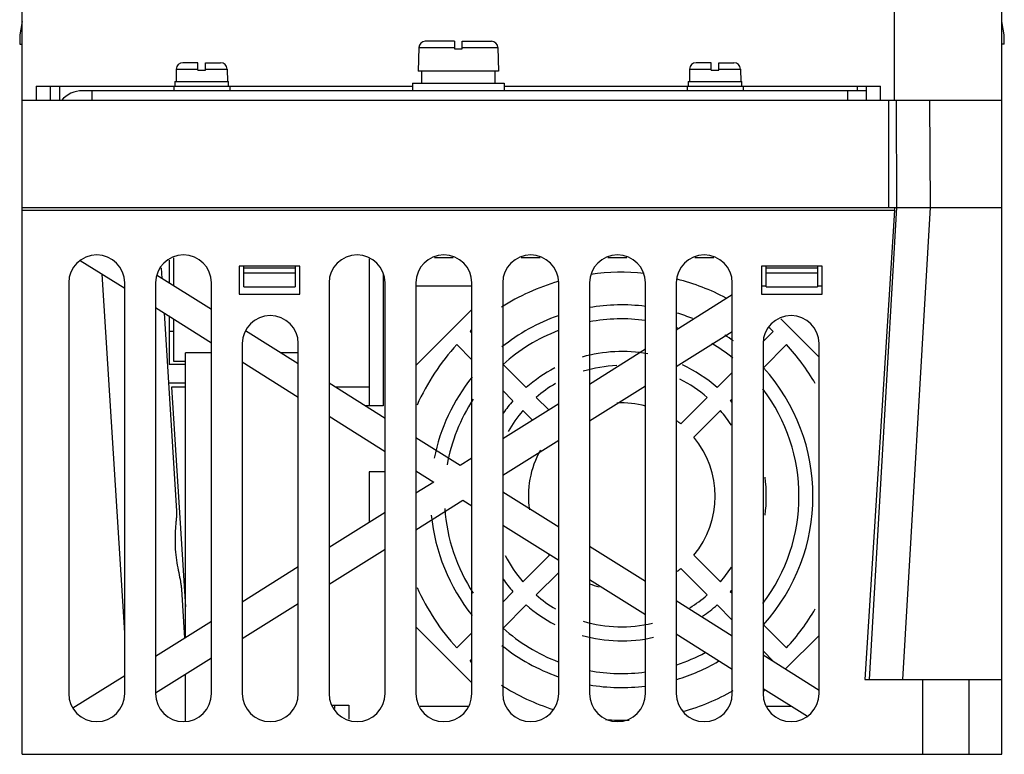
# Model space of a CAD drawing. Header units: millimetres. Extents: x 15 to 120, y 17 to 168.
# Tile 1 of 2: x 15 to 120, y 17 to 95. Entities that reach past the tile are written whole.
import ezdxf

# ---------------------------------------------------------------- set-up
doc = ezdxf.new("R2010")
doc.units = ezdxf.units.MM
doc.header["$LTSCALE"] = 12.108921
doc.layers.add('_1', color=7, linetype='CONTINUOUS')

msp = doc.modelspace()

# ---------------------------------------------------------------- linework, layer by layer
at = {"layer": '_1', "color": 7, "linetype": 'Continuous'}
for p, q in [((119.88, 16.64), (119.88, 162.84)), ((14.88, 16.64), (14.88, 156.67)), ((108.38, 86.74), (108.38, 141.74)), ((14.88, 95.16), (14.63, 93.74)), ((120.13, 93.74), (119.88, 95.16)), ((14.63, 93.74), (14.63, 92.74)), ((61.23, 93.04), (58.09, 93.04)), ((61.23, 93.04), (61.23, 92.24)), ((62.03, 92.24), (62.03, 93.04)), ((62.03, 93.04), (65.17, 93.04)), ((120.13, 92.74), (120.13, 93.74)), ((14.63, 92.74), (14.88, 92.74)), ((57.39, 92.35), (57.33, 89.84)), ((57.39, 92.35), (61.23, 92.35)), ((61.23, 92.24), (62.03, 92.24)), ((62.03, 92.35), (65.87, 92.35)), ((65.87, 92.35), (65.93, 89.84)), ((120.13, 92.74), (119.88, 92.74)), ((33.73, 90.74), (32.11, 90.74)), ((33.73, 89.94), (33.73, 90.74)), ((34.53, 89.94), (34.53, 90.74)), ((34.53, 90.74), (36.15, 90.74)), ((88.73, 90.74), (87.11, 90.74)), ((88.73, 89.94), (88.73, 90.74)), ((89.53, 90.74), (91.15, 90.74)), ((89.53, 89.94), (89.53, 90.74)), ((31.41, 90.05), (31.38, 88.74)), ((31.41, 90.05), (33.73, 90.05)), ((33.73, 89.94), (34.53, 89.94)), ((34.53, 90.05), (36.85, 90.05)), ((36.85, 90.05), (36.88, 88.74)), ((65.93, 89.84), (57.33, 89.84)), ((57.68, 89.84), (57.68, 88.54)), ((65.57, 88.54), (65.57, 89.84)), ((86.41, 90.05), (86.38, 88.74)), ((86.41, 90.05), (88.73, 90.05)), ((88.73, 89.94), (89.53, 89.94)), ((89.53, 90.05), (91.85, 90.05)), ((91.85, 90.05), (91.88, 88.74)), ((31.25, 88.74), (31.25, 88.24)), ((31.25, 88.74), (36.99, 88.74)), ((36.99, 88.24), (36.99, 88.74)), ((86.25, 88.74), (91.99, 88.74)), ((86.25, 88.74), (86.25, 88.24)), ((91.99, 88.24), (91.99, 88.74)), ((16.38, 88.24), (16.38, 86.74)), ((16.38, 88.24), (56.73, 88.24)), ((17.88, 88.24), (17.88, 86.74)), ((18.88, 88.24), (18.88, 86.74)), ((105.38, 87.74), (21.38, 87.74)), ((22.38, 86.74), (22.38, 87.74)), ((31.13, 88.24), (31.13, 87.74)), ((37.13, 88.24), (37.13, 87.74)), ((56.73, 88.54), (56.73, 87.74)), ((56.73, 88.54), (66.53, 88.54)), ((66.53, 88.54), (66.53, 87.74)), ((66.53, 88.24), (106.88, 88.24)), ((86.13, 88.24), (86.13, 87.74)), ((92.13, 88.24), (92.13, 87.74)), ((103.38, 86.74), (103.38, 87.74)), ((104.38, 88.24), (104.38, 87.74)), ((105.38, 86.74), (105.38, 88.24)), ((106.88, 86.74), (106.88, 88.24)), ((14.88, 86.74), (119.88, 86.74)), ((107.75, 75.24), (107.75, 86.74)), ((108.63, 75.24), (108.58, 86.74)), ((112.13, 86.74), (112.18, 75.24)), ((14.88, 75.24), (119.88, 75.24)), ((14.88, 74.94), (108.36, 74.94)), ((108.36, 74.94), (105.2, 24.64)), ((105.67, 24.64), (108.63, 75.24)), ((108.36, 74.94), (108.42, 75.24)), ((112.17, 75.24), (109.21, 24.64)), ((31.13, 66.82), (31.13, 69.82)), ((52.08, 69.71), (52.08, 53.99)), ((61.09, 69.84), (59.06, 69.84)), ((70.39, 69.84), (68.36, 69.84)), ((79.69, 69.84), (77.66, 69.84)), ((88.99, 69.84), (86.96, 69.84)), ((21.11, 69.56), (25.88, 66.57)), ((29.79, 68.75), (29.86, 67.62)), ((30.63, 69.59), (30.63, 67.14)), ((38.13, 68.94), (38.13, 65.94)), ((44.63, 68.94), (38.13, 68.94)), ((38.63, 66.74), (38.63, 68.94)), ((44.13, 68.74), (38.63, 68.74)), ((44.13, 68.94), (44.13, 66.74)), ((44.63, 65.94), (44.63, 68.94)), ((100.63, 68.94), (94.13, 68.94)), ((94.13, 68.94), (94.13, 65.94)), ((94.63, 66.74), (94.63, 68.94)), ((100.13, 68.74), (94.63, 68.74)), ((100.13, 68.94), (100.13, 66.74)), ((100.63, 65.94), (100.63, 68.94)), ((25.88, 29.67), (23.46, 68.09)), ((35.18, 64.29), (29.3, 67.97)), ((38.63, 68.24), (44.13, 68.24)), ((53.58, 68.11), (53.58, 53.99)), ((94.63, 68.24), (100.13, 68.24)), ((19.88, 67.14), (19.88, 23.14)), ((25.88, 23.14), (25.88, 67.14)), ((29.18, 67.14), (29.18, 23.14)), ((35.18, 23.14), (35.18, 67.14)), ((38.63, 66.74), (44.13, 66.74)), ((47.78, 67.14), (47.78, 23.14)), ((53.78, 23.14), (53.78, 67.14)), ((57.08, 67.14), (57.08, 23.14)), ((63.08, 66.79), (57.08, 66.79)), ((63.08, 23.14), (63.08, 67.14)), ((66.38, 67.14), (66.38, 23.14)), ((72.38, 23.14), (72.38, 67.14)), ((75.68, 67.14), (75.68, 23.14)), ((81.68, 23.14), (81.68, 67.14)), ((84.98, 67.14), (84.98, 23.14)), ((90.98, 23.14), (90.98, 67.14)), ((94.63, 66.79), (94.13, 66.79)), ((94.63, 66.74), (100.13, 66.74)), ((100.63, 66.79), (100.13, 66.79)), ((38.13, 65.94), (44.63, 65.94)), ((90.98, 65.86), (84.98, 62.09)), ((94.13, 65.94), (100.63, 65.94)), ((29.18, 64.51), (35.18, 60.74)), ((30.1, 63.93), (31.43, 42.7)), ((30.63, 63.6), (30.63, 58.44)), ((57.08, 58.3), (63.08, 64.3)), ((96.18, 63.3), (100.28, 59.2)), ((31.13, 58.74), (31.13, 63.28)), ((31.13, 61.94), (30.63, 61.94)), ((44.48, 58.46), (38.81, 62.01)), ((63.08, 61.75), (62.88, 61.95)), ((84.98, 58.19), (90.98, 61.95)), ((95.38, 61.95), (94.31, 60.89)), ((38.48, 60.64), (38.48, 23.14)), ((44.48, 23.14), (44.48, 60.64)), ((61.47, 60.54), (63.08, 58.92)), ((94.28, 60.64), (94.28, 23.14)), ((94.31, 58.06), (96.79, 60.54)), ((100.28, 23.14), (100.28, 60.64)), ((32.38, 29.13), (32.38, 59.64)), ((35.18, 59.64), (32.38, 59.64)), ((44.48, 59.64), (42.59, 59.64)), ((81.68, 60.03), (75.68, 56.27)), ((30.63, 58.44), (32.38, 58.44)), ((32.38, 58.74), (31.13, 58.74)), ((38.48, 58.68), (44.48, 54.92)), ((68.9, 55.93), (66.42, 58.41)), ((90.98, 57.55), (89.36, 55.93)), ((32.38, 56.42), (30.57, 56.42)), ((30.88, 55.99), (32.38, 32.44)), ((32.38, 55.99), (30.88, 55.99)), ((53.78, 52.63), (47.78, 56.39)), ((52.08, 55.99), (48.42, 55.99)), ((75.68, 52.36), (81.68, 56.12)), ((66.38, 55.62), (67.48, 54.52)), ((71.31, 53.53), (69.96, 54.87)), ((88.3, 54.87), (85.46, 52.03)), ((53.58, 53.99), (51.61, 53.99)), ((72.38, 54.2), (66.38, 50.44)), ((90.77, 54.52), (90.98, 54.72)), ((47.78, 52.85), (53.78, 49.09)), ((68.55, 53.46), (69.57, 52.44)), ((86.87, 50.62), (89.71, 53.46)), ((61.83, 47.58), (57.08, 50.56)), ((66.38, 46.53), (72.38, 50.29)), ((63.08, 48.37), (61.83, 47.58)), ((53.78, 46.89), (52.08, 46.89)), ((52.08, 46.89), (52.08, 41.47)), ((57.08, 47.02), (59, 45.81)), ((59, 45.81), (57.08, 44.61)), ((72.38, 40.97), (66.38, 44.73)), ((57.08, 40.7), (62.12, 43.86)), ((62.12, 43.86), (63.08, 43.26)), ((53.78, 42.54), (47.78, 38.78)), ((66.38, 41.19), (72.38, 37.43)), ((47.78, 34.87), (53.78, 38.63)), ((81.68, 35.14), (75.68, 38.9)), ((71.39, 37.96), (68.55, 35.12)), ((89.71, 35.12), (86.87, 37.96)), ((44.48, 36.71), (38.48, 32.95)), ((69.96, 33.71), (72.38, 36.12)), ((85.46, 36.55), (88.3, 33.71)), ((75.68, 35.36), (81.68, 31.6)), ((31.96, 34.34), (32.29, 29.07)), ((67.48, 34.06), (66.38, 32.95)), ((90.98, 33.85), (90.77, 34.06)), ((38.48, 29.04), (44.48, 32.81)), ((90.98, 29.31), (84.98, 33.07)), ((66.42, 30.16), (68.9, 32.64)), ((89.36, 32.64), (90.98, 31.02)), ((35.18, 30.88), (29.18, 27.12)), ((63.08, 24.28), (57.08, 30.28)), ((63.08, 29.65), (61.47, 28.04)), ((96.79, 28.04), (94.31, 30.52)), ((84.98, 29.53), (90.98, 25.77)), ((100.28, 29.38), (96.66, 25.75)), ((94.28, 27.72), (95.38, 26.62)), ((29.18, 23.22), (35.18, 26.98)), ((62.88, 26.62), (63.08, 26.82)), ((100.28, 23.48), (94.28, 27.25)), ((25.88, 25.05), (20.32, 21.57)), ((32.38, 20.17), (32.38, 25.22)), ((105.2, 24.64), (119.88, 24.64)), ((111.38, 24.64), (111.38, 16.64)), ((116.38, 16.64), (116.38, 24.64)), ((94.28, 23.7), (99.05, 20.72)), ((94.48, 23.58), (94.28, 23.38)), ((48.16, 21.89), (49.88, 21.89)), ((48.38, 21.55), (48.38, 21.89)), ((49.88, 21.89), (49.88, 20.39)), ((57.53, 21.79), (62.63, 21.79)), ((94.73, 21.79), (97.34, 21.79)), ((14.88, 16.64), (119.88, 16.64))]:
    msp.add_line(p, q, dxfattribs=at)
for centre, radius, start, end in [((58.09, 92.34), 0.7, 90, 178.7), ((65.17, 92.34), 0.7, 1.3, 90), ((32.11, 90.04), 0.7, 90, 178.7), ((36.15, 90.04), 0.7, 1.3, 90), ((87.11, 90.04), 0.7, 90, 178.7), ((91.15, 90.04), 0.7, 1.3, 90), ((21.38, 84.74), 3, 90, 139.6134), ((22.88, 67.14), 3, 0, 180), ((32.18, 67.14), 3, 0, 180), ((50.78, 67.14), 3, 0, 180), ((60.08, 67.14), 3, 0, 180), ((69.38, 67.14), 3, 0, 180), ((78.68, 67.14), 3, 0, 180), ((87.98, 67.14), 3, 0, 180), ((79.13, 44.29), 24, 84.2367, 97.9168), ((79.13, 44.29), 24, 62.1812, 75.668), ((79.13, 44.29), 24, 106.4573, 122.4865), ((79.13, 44.29), 20.5, 82.8447, 99.7299), ((41.48, 60.64), 3, 0, 180), ((79.13, 44.29), 20.5, 109.3999, 128.7419), ((79.13, 44.29), 20.5, 68.1598, 73.2354), ((97.28, 60.64), 3, 0, 180), ((79.13, 44.29), 19, 82.2811, 100.5283), ((79.13, 44.29), 19, 71.677, 71.888), ((79.13, 44.29), 24, 47.388, 48.7647), ((79.13, 44.29), 24, 132.0323, 132.612), ((79.13, 44.29), 19, 110.9602, 131.983), ((79.13, 44.29), 20.5, 54.2915, 57.3868), ((79.13, 44.29), 24, 137.388, 155.9744), ((79.13, 44.29), 19, 51.154, 59.494), ((79.13, 44.29), 24, 30.1898, 42.612), ((79.13, 44.29), 15.5, 79.6399, 105.8533), ((79.13, 44.29), 15.5, 117.5691, 131.3009), ((79.13, 44.29), 14, 92.1715, 107.0825), ((79.13, 44.29), 15.5, 48.6991, 65.1071), ((79.13, 44.29), 20.5, 317.796, 42.204), ((79.13, 44.29), 20.5, 141.4435, 168.5422), ((79.13, 44.29), 14, 120.3828, 130.904), ((79.13, 44.29), 14, 49.096, 63.5378), ((79.13, 44.29), 19, 322.7072, 37.2928), ((79.13, 44.29), 19, 146.7983, 169.8284), ((79.13, 44.29), 15.5, 138.6991, 144.9732), ((79.13, 44.29), 10, 75.1015, 93.0074), ((79.13, 44.29), 15.5, 40.1291, 41.3009), ((79.13, 44.29), 14, 139.096, 150.389), ((79.13, 44.29), 14, 32.8724, 40.904), ((79.13, 44.29), 10, 50.7392, 53.9237), ((79.13, 44.29), 10, 320.7392, 39.2608), ((79.13, 44.29), 10, 150.4311, 188.3972), ((79.13, 44.29), 20.5, 176.1833, 176.3317), ((79.13, 44.29), 15.5, 352.4672, 7.5328), ((79.13, 44.29), 20.5, 185.6607, 218.5565), ((79.13, 44.29), 19, 183.9176, 213.2017), ((79.13, 44.29), 10, 218.3013, 219.2608), ((79.13, 44.29), 14, 206.9769, 220.904), ((79.13, 44.29), 10, 306.0764, 309.2608), ((79.13, 44.29), 14, 319.096, 327.1276), ((79.13, 44.29), 15.5, 215.0268, 221.3009), ((79.13, 44.29), 10, 249.773, 255.9949), ((79.13, 44.29), 24, 204.0256, 222.612), ((79.13, 44.29), 15.5, 318.6991, 319.8709), ((79.13, 44.29), 14, 229.096, 239.6172), ((79.13, 44.29), 14, 301.4355, 310.904), ((79.13, 44.29), 15.5, 228.6991, 242.4309), ((79.13, 44.29), 15.5, 304.0089, 311.3009), ((79.13, 44.29), 24, 317.388, 329.8102), ((79.13, 44.29), 14, 252.9176, 283.659), ((79.13, 44.29), 19, 228.017, 249.0398), ((79.13, 44.29), 15.5, 254.1467, 282.7642), ((79.13, 44.29), 20.5, 231.2581, 250.6001), ((79.13, 44.29), 19, 288.112, 298.0999), ((79.13, 44.29), 24, 227.388, 227.9677), ((79.13, 44.29), 20.5, 286.7646, 300.3878), ((79.13, 44.29), 24, 312.4588, 312.612), ((79.13, 44.29), 19, 259.4717, 277.7189), ((79.13, 44.29), 24, 237.5135, 252.2045), ((79.13, 44.29), 20.5, 260.2701, 277.1553), ((79.13, 44.29), 24, 285.9231, 299.8818), ((22.88, 23.14), 3, 180, 360), ((32.18, 23.14), 3, 180, 360), ((41.48, 23.14), 3, 180, 360), ((50.78, 23.14), 3, 180, 360), ((60.08, 23.14), 3, 180, 360), ((69.38, 23.14), 3, 180, 360), ((78.68, 23.14), 3, 180, 360), ((87.98, 23.14), 3, 180, 360), ((97.28, 23.14), 3, 180, 360), ((79.13, 44.29), 24, 265.8819, 271.9582)]:
    msp.add_arc(centre, radius, start, end, dxfattribs=at)
for points, knots in [([(31.43, 42.7), (31.44, 42.58), (31.44, 42.32), (31.41, 41.88), (31.36, 41.39), (31.3, 40.63), (31.25, 39.59), (31.29, 38.73), (31.33, 38.29)], [0, 0, 0, 0, 0.082348, 0.18109, 0.294332, 0.42, 0.699421, 1, 1, 1, 1]), ([(31.33, 38.29), (31.37, 37.91), (31.46, 37.18), (31.66, 36.14), (31.82, 35.33), (31.92, 34.74), (31.95, 34.47), (31.96, 34.34)], [0, 0, 0, 0, 0.283744, 0.553722, 0.796898, 0.904354, 1, 1, 1, 1])]:
    msp.add_open_spline(points, degree=3, knots=knots, dxfattribs=at)

doc.saveas('drawing.dxf')
